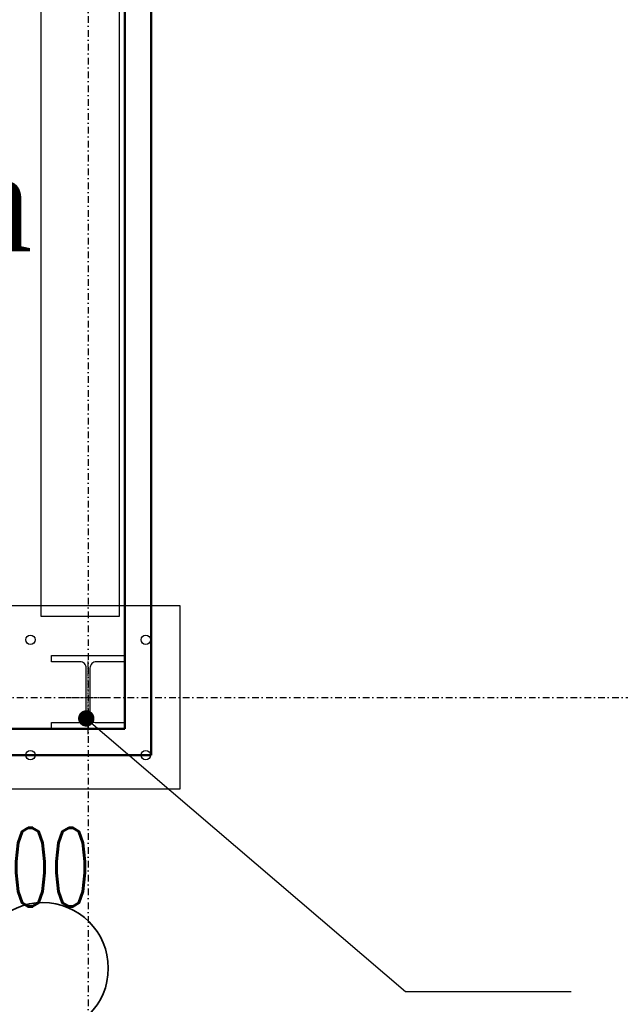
# Model space of a CAD drawing. Header units: centimetres. Extents: x 42630 to 130002, y 15 to 29179.
# Tile 83 of 159: x 51060 to 51174, y 4462 to 4650. Entities that reach past the tile are written whole.
import ezdxf

# ---------------------------------------------------------------- set-up
doc = ezdxf.new("R2010")
doc.units = ezdxf.units.CM
doc.header["$LTSCALE"] = 0.01
doc.linetypes.add('DASHDOT', pattern=[25.4, 12.7, -6.35, 0, -6.35])
doc.linetypes.add('DASHDOT2', pattern=[12.7, 6.35, -3.175, 0, -3.175])
doc.layers.get('0').update_dxf_attribs({"color": 253})
for name, color, linetype in [('33 - linia 2', 253, 'Continuous'), ('333 - linia 3', 253, 'Continuous'), ('A-ELEWACJE', 253, 'Continuous'), ('A-Grid', 253, 'DASHDOT2'), ('CKDACH_OPIS', 253, 'Continuous'), ('CSPROFILE_OSIE', 253, 'DASHDOT'), ('OPIS_K_WYK', 253, 'Continuous')]:
    doc.layers.add(name, color=color, linetype=linetype)
for name, color, linetype, lineweight in [('CKSCIANY_PRZEKR', 253, 'Continuous', 50), ('E-kabel', 1, 'Continuous', 35), ('EOPIS', 150, 'Continuous', 35)]:
    doc.layers.add(name, color=color, linetype=linetype, lineweight=lineweight)
doc.layers.add('REV', color=253, linetype='Continuous', lineweight=40, plot=False)
doc.styles.add('RomanS', font='romans.shx', dxfattribs={"width": 0.8})
doc.styles.get("Standard").update_dxf_attribs({"font": 'ic-simplex.shx', "width": 0.8})
doc.styles.add('styl1', font='times.ttf')
doc.dimstyles.new('CADKON cm', dxfattribs={"dimscale": 10, "dimtxt": 2.5, "dimasz": 2.5, "dimexe": 1.8, "dimexo": 5, "dimgap": 0.6, "dimtad": 1, "dimrnd": 0.1, "dimtxsty": 'Standard', "dimblk1": 'OBLIQUE', "dimblk2": 'OBLIQUE', "dimsah": 1, "dimcen": 2.5, "dimadec": 1, "dimazin": 2, "dimtfac": 1, "dimtix": 1, "dimtmove": 2, "dimatfit": 3, "dimldrblk": 'OPEN30', "dimfxl": 5, "dimfxlon": 1, "dimtfill": 1, "dimtolj": 1, "dimarcsym": 0})

# ---------------------------------------------------------------- blocks, each defined once
blk = doc.blocks.new('A$7E8814A102C37C')
at = {"layer": 'A-Grid', "ltscale": 20}
blk.add_line((-237.5, -1667), (3157.5, -1667), dxfattribs=at)
blk.add_lwpolyline([(1500, -130), (1500, -1964.5)], dxfattribs=at)
blk = doc.blocks.new('A$7E8A9A372D53')
at = {"layer": '33 - linia 2'}
blk.add_lwpolyline([(15040, -12530), (15180, -12530), (15180, -12542), (15125.5, -12542, 0.4142136), (15113.5, -12554), (15113.5, -12646, 0.4142136), (15125.5, -12658), (15180, -12658), (15180, -12670), (15040, -12670), (15040, -12658), (15094.5, -12658, 0.4142136), (15106.5, -12646), (15106.5, -12554, 0.4142136), (15094.5, -12542), (15040, -12542)], format="xyb", close=True, dxfattribs=at)
blk = doc.blocks.new('_OBLIQUE')
at = {"color": 0, "linetype": 'ByBlock'}
blk.add_line((-0.5, -0.5), (0.5, 0.5), dxfattribs=at)
blk = doc.blocks.new('A$7E8A16153526364')
at = {"layer": '33 - linia 2'}
blk.add_lwpolyline([(-15285, -12435), (-14935, -12435), (-14935, -12785), (-15285, -12785)], close=True, dxfattribs=at)
for centre in [(-15220, -12500), (-15000, -12500), (-15220, -12720), (-15000, -12720)]:
    blk.add_circle(centre, 9, dxfattribs=at)
at = {"layer": '333 - linia 3'}
blk.add_lwpolyline([(-15200, -12455), (-15050, -12455), (-15050, -8655), (-15200, -8655)], close=True, dxfattribs=at)

msp = doc.modelspace()

# ---------------------------------------------------------------- linework, layer by layer
at = {"layer": 'CKSCIANY_PRZEKR'}
for p, q in [((51079.82, 5095.604), (51079.82, 4514.604)), ((51084.819, 5095.552), (51084.819, 4509.604)), ((51079.82, 4514.604), (51027.929, 4514.604)), ((51084.819, 4509.604), (51022.929, 4509.604))]:
    msp.add_line(p, q, dxfattribs=at)
at = {"layer": 'CSPROFILE_OSIE'}
for p, q in [((51072.82, 4513.604), (51072.82, 4527.604)), ((51068.62, 4520.604), (51077.02, 4520.604))]:
    msp.add_line(p, q, dxfattribs=at)
at = {"layer": 'E-kabel'}
msp.add_circle((51064.169, 4468.983), 12.5, dxfattribs=at)
at = {"layer": 'OPIS_K_WYK', "ltscale": 0.5}
msp.add_lwpolyline([(51133.334, 4464.54), (51164.966, 4464.54)], dxfattribs=at)

# ---------------------------------------------------------------- block references
at = {"layer": 'A-ELEWACJE', "xscale": 0.1, "yscale": 0.1, "zscale": 0.1}
msp.add_blockref('A$7E8A16153526364', (52583.82, 5781.604), dxfattribs=at)
at = {"layer": 'A-Grid', "lineweight": -3}
msp.add_blockref('A$7E8814A102C37C', (49572.82, 6187.604), dxfattribs=at)
at = {"layer": 'REV', "xscale": 0.1, "yscale": 0.1, "zscale": 0.1}
msp.add_blockref('A$7E8A9A372D53', (49561.82, 5781.604), dxfattribs=at)

# ---------------------------------------------------------------- texts
at = {"layer": 'CKDACH_OPIS', "linetype": 'Continuous', "lineweight": 9, "style": 'RomanS', "width": 0.6}
msp.add_text('Rs∅100', height=15, rotation=359.99823, dxfattribs=at).set_placement((51027.841, 4480.749))
at = {"layer": 'EOPIS', "style": 'styl1'}
msp.add_text('brama', height=19.0314, dxfattribs=at).set_placement((50990.291, 4605.634))

# ---------------------------------------------------------------- leaders
at = {"layer": 'OPIS_K_WYK', "ltscale": 0.5}
msp.add_leader([(51072.47, 4516.604), (51133.334, 4464.54)], dimstyle='CADKON cm', override={"dimscale": 5, "dimldrblk": 'DotSmall'}, dxfattribs=at)

doc.saveas('drawing.dxf')
